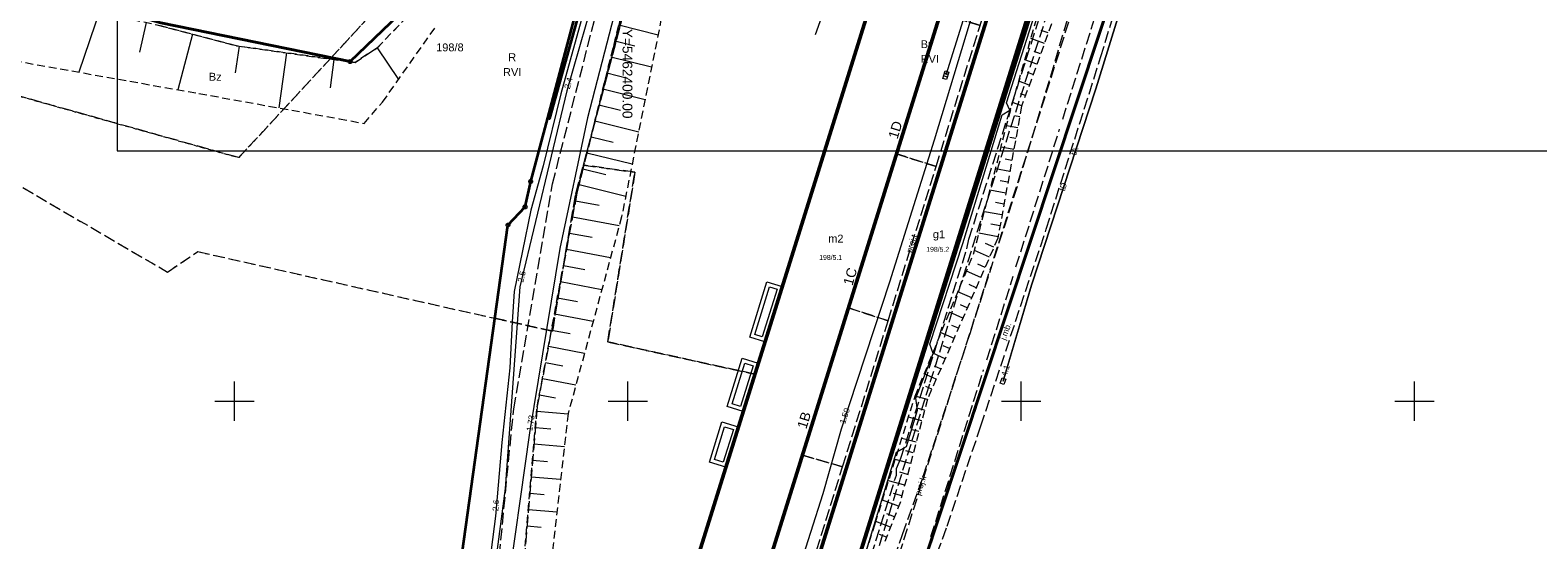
# Model space of a CAD drawing. Extents: x 5459987 to 5506369, y 5959610 to 5991660.
# Tile 8 of 51: x 5462324 to 5462516, y 5971982 to 5972047. Entities that reach past the tile are written whole.
import ezdxf
from ezdxf.enums import TextEntityAlignment as Align

# ---------------------------------------------------------------- set-up
doc = ezdxf.new("R2010")
doc.units = 0
for name, pattern in [('PRZER1-1', [1, 0.5, -0.5]), ('PRZER2-1', [1.5, 1, -0.5]), ('PRZER3-1', [2, 1.5, -0.5]), ('PRZER3-2', [2.5, 1.5, -1])]:
    doc.linetypes.add(name, pattern=pattern)
doc.layers.get('0').update_dxf_attribs({"linetype": 'CONTINUOUS'})
for name, color, linetype, lineweight in [('ARKUSZ', 7, 'CONTINUOUS', 18), ('GEPADR_O', 7, 'CONTINUOUS', 18), ('GEPPGD', 7, 'CONTINUOUS', 18), ('GESBTO', 7, 'CONTINUOUS', 18), ('GESBZO', 7, 'CONTINUOUS', 50), ('GESBZO_O', 7, 'CONTINUOUS', 50), ('GESDZI', 7, 'CONTINUOUS', 18), ('GESDZI_O', 7, 'CONTINUOUS', 18), ('GESJOB', 7, 'CONTINUOUS', 35), ('GESOZN', 7, 'CONTINUOUS', 18), ('GSLKOG', 7, 'CONTINUOUS', 35), ('GSSKOA', 7, 'CONTINUOUS', 18), ('GSSKOA_O', 7, 'CONTINUOUS', 18), ('GSSSPG', 7, 'CONTINUOUS', 18), ('GSSZSN', 7, 'CONTINUOUS', 18), ('GUPIKP', 7, 'CONTINUOUS', 18), ('GUPPRZ_O', 7, 'CONTINUOUS', 18), ('KRZYZE_2000', 230, 'CONTINUOUS', 18)]:
    doc.layers.add(name, color=color, linetype=linetype, lineweight=lineweight)
for name, color, linetype, lineweight, true_color in [('GESKKL', 7, 'CONTINUOUS', 18, 0x24bc24), ('GESKKL_O', 7, 'CONTINUOUS', 18, 0x24bc24), ('GESUZY', 7, 'CONTINUOUS', 18, 0x008000), ('GESUZY_O', 7, 'CONTINUOUS', 18, 0x008000), ('GULEPR', 1, 'CONTINUOUS', 18, 0xff0000), ('GULGPR', 7, 'CONTINUOUS', 18, 0xbfbf00), ('GULKPR', 7, 'CONTINUOUS', 18, 0x803300), ('GULKPR_O', 7, 'CONTINUOUS', 18, 0x803300), ('GULTPR', 7, 'CONTINUOUS', 18, 0xff9100), ('GULTPR_O', 7, 'CONTINUOUS', 18, 0xff9100), ('GULWPR', 5, 'CONTINUOUS', 18, 0x0000ff), ('GUPKKS', 7, 'CONTINUOUS', 18, 0x803300)]:
    doc.layers.add(name, color=color, linetype=linetype, lineweight=lineweight, true_color=true_color)
doc.styles.add('Arial', font='arial.ttf')

# ---------------------------------------------------------------- blocks, each defined once
blk = doc.blocks.new('GUPKKS1')
at = {"color": 0}
blk.add_lwpolyline([(0.5, -0.25), (-0.5, -0.25), (-0.5, 0.25), (0.5, 0.25)], close=True, dxfattribs=at)
for points in [[(-0.175, -0.25), (-0.175, 0.25)], [(0.175, -0.25), (0.175, 0.25)]]:
    blk.add_lwpolyline(points, dxfattribs=at)
blk = doc.blocks.new('GUPIKP1_3')
at = {"color": 0}
blk.add_lwpolyline([(0.375, -0.25), (-0.375, -0.25), (-0.375, 0.25), (0.375, 0.25)], close=True, dxfattribs=at)
blk = doc.blocks.new('GEPPGD1_1')
at = {"color": 0}
blk.add_lwpolyline([(0, 0.25), (0.077254, 0.237764), (0.146946, 0.202254), (0.202254, 0.146946), (0.237764, 0.077254), (0.25, 0), (0.237764, -0.077254), (0.202254, -0.146946), (0.146946, -0.202254), (0.077254, -0.237764), (0, -0.25), (-0.077254, -0.237764), (-0.146946, -0.202254), (-0.202254, -0.146946), (-0.237764, -0.077254), (-0.25, 0), (-0.237764, 0.077254), (-0.202254, 0.146946), (-0.146946, 0.202254), (-0.077254, 0.237764)], close=True, dxfattribs=at)
blk = doc.blocks.new('KOLO')
blk.add_hatch(color=0).paths.add_polyline_path([(-0.175, 0), (-0.169037, -0.045293), (-0.151554, -0.0875), (-0.123744, -0.123744), (-0.0875, -0.151554), (-0.045293, -0.169037), (0, -0.175), (0.045293, -0.169037), (0.0875, -0.151554), (0.123744, -0.123744), (0.151554, -0.0875), (0.169037, -0.045293), (0.175, 0), (0.169037, 0.045293), (0.151554, 0.0875), (0.123744, 0.123744), (0.0875, 0.151554), (0.045293, 0.169037), (0, 0.175), (-0.045293, 0.169037), (-0.0875, 0.151554), (-0.123744, 0.123744), (-0.151554, 0.0875), (-0.169037, 0.045293)])
blk = doc.blocks.new('GSLKOG1')
blk.add_hatch(color=0).paths.add_polyline_path([(-0.175, 0), (-0.169037, -0.045293), (-0.151554, -0.0875), (-0.123744, -0.123744), (-0.0875, -0.151554), (-0.045293, -0.169037), (0, -0.175), (0.045293, -0.169037), (0.0875, -0.151554), (0.123744, -0.123744), (0.151554, -0.0875), (0.169037, -0.045293), (0.175, 0), (0.169037, 0.045293), (0.151554, 0.0875), (0.123744, 0.123744), (0.0875, 0.151554), (0.045293, 0.169037), (0, 0.175), (-0.045293, 0.169037), (-0.0875, 0.151554), (-0.123744, 0.123744), (-0.151554, 0.0875), (-0.169037, 0.045293)])

msp = doc.modelspace()

# ---------------------------------------------------------------- linework, layer by layer
at = {"layer": 'ARKUSZ', "color": 252, "linetype": 'Continuous', "lineweight": 13, "flags": 128}
msp.add_lwpolyline([(5462335.08, 5972031.83), (5462632.06, 5972031.83), (5462632.06, 5972328.82), (5462335.08, 5972328.82), (5462335.08, 5972031.83)], dxfattribs=at)
at = {"layer": 'GESBTO', "color": 252, "linetype": 'Continuous', "lineweight": 18, "elevation": 10.18}
for points in [[(5462417.42, 5972007.56), (5462415.5, 5972008.16), (5462417.68, 5972015.16), (5462419.61, 5972014.56)], [(5462417.09, 5972008.19), (5462416.13, 5972008.49), (5462418.01, 5972014.53), (5462418.98, 5972014.23)], [(5462414.66, 5971998.7), (5462412.62, 5971999.33), (5462414.53, 5972005.46), (5462416.56, 5972004.83)], [(5462414.33, 5971999.33), (5462413.25, 5971999.66), (5462414.86, 5972004.83), (5462415.93, 5972004.5)], [(5462412.45, 5971991.62), (5462410.37, 5971992.26), (5462411.97, 5971997.4), (5462414.05, 5971996.75)], [(5462412.12, 5971992.24), (5462411, 5971992.59), (5462412.3, 5971996.77), (5462413.42, 5971996.42)]]:
    msp.add_lwpolyline(points, close=True, dxfattribs=at)
at = {"layer": 'GESBZO', "color": 252, "linetype": 'Continuous', "lineweight": 50, "elevation": 10.18}
for points in [[(5462410.99, 5971957.23), (5462449.05, 5972079.02), (5462440.58, 5972081.66), (5462402.53, 5971959.88)], [(5462424.23, 5971963.78), (5462459.22, 5972075.69), (5462454.57, 5972077.19), (5462419.58, 5971965.28)]]:
    msp.add_lwpolyline(points, close=True, dxfattribs=at)
at = {"layer": 'GESDZI', "color": 86, "linetype": 'Continuous', "lineweight": 35, "true_color": 0x1a7000, "elevation": 10.22}
for points in [[(5462868.07, 5971903.66), (5462716.09, 5971917.91), (5462701.65, 5971919.26), (5462699.25, 5971919.55), (5462696.65, 5971919.73), (5462678.14, 5971921.53), (5462658.22, 5971923.38), (5462639.31, 5971925.14), (5462580.4, 5971930.64), (5462580.99, 5971970.63), (5462581.26, 5971988.63), (5462581.38, 5971996.63), (5462581.71, 5972019.24), (5462579.02, 5972070.41), (5462569.44, 5972241.64), (5462569.03, 5972275.5), (5462523.12, 5972259.37), (5462472.7, 5972196.07), (5462464.9, 5972151.67), (5462468.85, 5972073.61), (5462424.66, 5971940.41), (5462396.95, 5971904.43), (5462373.23, 5971712.32)], [(5462457.45, 5972184.44), (5462453.87, 5972157.77), (5462457.87, 5972101.97), (5462458.58, 5972092.02), (5462459.45, 5972086.04), (5462459.72, 5972075.93), (5462424.23, 5971963.77), (5462421.07, 5971953.77), (5462377.38, 5971905.1), (5462396.95, 5971904.43), (5462424.66, 5971940.41), (5462468.85, 5972073.61), (5462464.9, 5972151.67), (5462472.7, 5972196.07)]]:
    msp.add_lwpolyline(points, dxfattribs=at)
for points in [[(5462384.29, 5972091.36), (5462215.94, 5972145.66), (5462213.96, 5972082.17), (5462308.18, 5972057.25), (5462340.61, 5972048.06), (5462364.69, 5972043.16), (5462381.18, 5972059), (5462385.8, 5972064.87), (5462396.55, 5972094.77)], [(5462376.59, 5971963.95), (5462384.76, 5972022.39), (5462386.94, 5972024.7), (5462387.65, 5972027.92), (5462406.22, 5972097.48), (5462396.55, 5972094.77), (5462385.8, 5972064.87), (5462381.18, 5972059), (5462364.69, 5972043.16), (5462340.61, 5972048.06), (5462308.18, 5972057.25), (5462213.96, 5972082.17), (5462213.12, 5972055.3), (5462223.9, 5971961.75), (5462260.21, 5971948.8), (5462357.51, 5971912.55), (5462364.45, 5971930.25), (5462372.73, 5971927.18)], [(5462408.64, 5971941.45), (5462391.49, 5971924.46), (5462372.95, 5971927.1), (5462372.73, 5971927.18), (5462376.59, 5971963.95), (5462384.76, 5972022.39), (5462386.94, 5972024.7), (5462387.65, 5972027.92), (5462406.22, 5972097.48), (5462459.45, 5972086.04), (5462459.72, 5972075.93), (5462424.23, 5971963.77), (5462419.1, 5971954.48)]]:
    msp.add_lwpolyline(points, close=True, dxfattribs=at)
at = {"layer": 'GESJOB', "color": 252, "linetype": 'PRZER3-2', "lineweight": 35, "elevation": 10.22}
msp.add_lwpolyline([(5462472.7, 5972196.07), (5462464.9, 5972151.67), (5462468.85, 5972073.61), (5462424.66, 5971940.41), (5462396.95, 5971904.43), (5462377.38, 5971905.1), (5462365.9, 5971909.32), (5462357.69, 5971912.33), (5462357.51, 5971912.55), (5462260.21, 5971948.8)], dxfattribs=at)
msp.add_lwpolyline([(5462472.7, 5972196.07), (5462464.9, 5972151.67), (5462468.85, 5972073.61), (5462424.66, 5971940.41), (5462396.95, 5971904.43), (5462377.38, 5971905.1), (5462365.9, 5971909.32), (5462357.69, 5971912.33), (5462357.51, 5971912.55), (5462260.21, 5971948.8)], dxfattribs=at)
at = {"layer": 'GESKKL', "color": 252, "linetype": 'PRZER3-1', "lineweight": 18, "elevation": 10.06}
msp.add_lwpolyline([(5462317.3, 5972098.89), (5462358.43, 5972084.87), (5462378.37, 5972078.41), (5462368.5, 5972050.38), (5462362.28, 5972043.65), (5462350.53, 5972030.95), (5462285.07, 5972049.3), (5462341.47, 5972016.42), (5462345.34, 5972019.01), (5462383.1, 5972010.54), (5462384.76, 5972022.39), (5462386.94, 5972024.7), (5462387.65, 5972027.92), (5462406.22, 5972097.48), (5462396.55, 5972094.77), (5462384.29, 5972091.36), (5462215.94, 5972145.66)], dxfattribs=at)
for points in [[(5462383.1, 5972010.54), (5462390.41, 5972008.91), (5462393.4, 5972026.37), (5462394.36, 5972030.01), (5462406.1, 5972074.48), (5462411.29, 5972096.39), (5462406.22, 5972097.48), (5462387.65, 5972027.92), (5462386.94, 5972024.7), (5462384.76, 5972022.39)], [(5462416.13, 5972003.44), (5462440.58, 5972081.66), (5462449.05, 5972079.02), (5462454.57, 5972077.19), (5462459.22, 5972075.69), (5462459.61, 5972075.57), (5462459.72, 5972075.93), (5462459.45, 5972086.04), (5462411.29, 5972096.39), (5462406.1, 5972074.48), (5462394.36, 5972030.01), (5462400.9, 5972029.09), (5462397.45, 5972007.54)], [(5462421.07, 5971953.77), (5462459.61, 5972075.57), (5462459.22, 5972075.69), (5462454.57, 5972077.19), (5462449.05, 5972079.02), (5462440.58, 5972081.66), (5462416.13, 5972003.44), (5462397.45, 5972007.54), (5462400.9, 5972029.09), (5462394.36, 5972030.01), (5462393.4, 5972026.37), (5462390.41, 5972008.91), (5462383.1, 5972010.54), (5462376.59, 5971963.95), (5462372.73, 5971927.18), (5462364.45, 5971930.25), (5462357.51, 5971912.55), (5462357.69, 5971912.33), (5462365.9, 5971909.32), (5462377.38, 5971905.1)]]:
    msp.add_lwpolyline(points, close=True, dxfattribs=at)
at = {"layer": 'GESOZN', "color": 252, "linetype": 'Continuous', "lineweight": 18, "elevation": 10.1}
msp.add_lwpolyline([(5462359.45, 5971403.28), (5462357.42, 5971443.6), (5462353.51, 5971465.73), (5462356.74, 5971481.76), (5462360.22, 5971562.85), (5462362.46, 5971623.44), (5462362.24, 5971633.81), (5462361.78, 5971666.54), (5462364.19, 5971706.59), (5462365.27, 5971717.59), (5462366.22, 5971726.74), (5462368.44, 5971742.8), (5462377.1, 5971802.16), (5462377.21, 5971868.04), (5462377.38, 5971905.1), (5462421.07, 5971953.77), (5462459.72, 5972075.93), (5462459.45, 5972086.04), (5462458.58, 5972092.02), (5462453.87, 5972157.77), (5462457.45, 5972184.44), (5462464.73, 5972209.82), (5462479.23, 5972234.17)], dxfattribs=at)
at = {"layer": 'GESUZY', "color": 252, "linetype": 'PRZER1-1', "lineweight": 18, "elevation": 10.08}
for points in [[(5462472.7, 5972196.07), (5462464.9, 5972151.67), (5462468.85, 5972073.61), (5462424.66, 5971940.41), (5462396.95, 5971904.43), (5462373.23, 5971712.32)], [(5462457.45, 5972184.44), (5462453.87, 5972157.77), (5462457.87, 5972101.97), (5462458.58, 5972092.02), (5462459.45, 5972086.04), (5462459.72, 5972075.93), (5462459.61, 5972075.57), (5462421.07, 5971953.77), (5462377.38, 5971905.1), (5462396.95, 5971904.43), (5462424.66, 5971940.41), (5462468.85, 5972073.61), (5462464.9, 5972151.67), (5462472.7, 5972196.07)], [(5462317.3, 5972098.89), (5462358.43, 5972084.87), (5462378.37, 5972078.41), (5462368.5, 5972050.38), (5462362.28, 5972043.65), (5462350.53, 5972030.95), (5462285.07, 5972049.3), (5462341.47, 5972016.42), (5462345.34, 5972019.01), (5462383.1, 5972010.54), (5462384.76, 5972022.39), (5462386.94, 5972024.7), (5462387.65, 5972027.92), (5462406.22, 5972097.48), (5462396.55, 5972094.77), (5462384.29, 5972091.36), (5462215.94, 5972145.66)]]:
    msp.add_lwpolyline(points, dxfattribs=at)
for points in [[(5462358.43, 5972084.87), (5462317.3, 5972098.89), (5462287.32, 5972108.34), (5462271.86, 5972114.32), (5462248.94, 5972122.56), (5462239.45, 5972123.56), (5462228.12, 5972124.71), (5462225.9, 5972116.09), (5462233.88, 5972108.72), (5462232.52, 5972086.16), (5462238.21, 5972075.76), (5462243.02, 5972061.7), (5462285.07, 5972049.3), (5462350.53, 5972030.95), (5462362.28, 5972043.65), (5462368.5, 5972050.38), (5462378.37, 5972078.41)], [(5462383.1, 5972010.54), (5462390.41, 5972008.91), (5462393.4, 5972026.37), (5462394.36, 5972030.01), (5462406.1, 5972074.48), (5462411.29, 5972096.39), (5462406.22, 5972097.48), (5462387.65, 5972027.92), (5462386.94, 5972024.7), (5462384.76, 5972022.39)], [(5462416.13, 5972003.44), (5462440.58, 5972081.66), (5462449.05, 5972079.02), (5462454.57, 5972077.19), (5462459.22, 5972075.69), (5462459.61, 5972075.57), (5462459.72, 5972075.93), (5462459.45, 5972086.04), (5462411.29, 5972096.39), (5462406.1, 5972074.48), (5462394.36, 5972030.01), (5462400.9, 5972029.09), (5462397.45, 5972007.54)], [(5462421.07, 5971953.77), (5462459.61, 5972075.57), (5462459.22, 5972075.69), (5462454.57, 5972077.19), (5462449.05, 5972079.02), (5462440.58, 5972081.66), (5462416.13, 5972003.44), (5462397.45, 5972007.54), (5462400.9, 5972029.09), (5462394.36, 5972030.01), (5462393.4, 5972026.37), (5462390.41, 5972008.91), (5462383.1, 5972010.54), (5462376.59, 5971963.95), (5462372.73, 5971927.18), (5462364.45, 5971930.25), (5462357.51, 5971912.55), (5462357.69, 5971912.33), (5462365.9, 5971909.32), (5462377.38, 5971905.1)]]:
    msp.add_lwpolyline(points, close=True, dxfattribs=at)
at = {"layer": 'GSLKOG', "color": 252, "linetype": 'Continuous', "lineweight": 35, "elevation": 10.18}
msp.add_lwpolyline([(5462405.92, 5972094.94), (5462401.72, 5972078.16), (5462394.45, 5972051.76), (5462390.04, 5972035.92)], dxfattribs=at)
at = {"layer": 'GSSKOA', "color": 252, "linetype": 'PRZER3-1', "lineweight": 18, "elevation": 10.18}
for points in [[(5462430.48, 5971970.66), (5462434.94, 5971983.08), (5462437.56, 5971990.44), (5462443.55, 5972008.73), (5462449.09, 5972025.91), (5462453.77, 5972041.3), (5462458.09, 5972055.99), (5462460.22, 5972063.59), (5462461.98, 5972072.12), (5462462.46, 5972077.58), (5462463, 5972083.51), (5462462.97, 5972084.6), (5462462.7, 5972094.66), (5462462.27, 5972102.1), (5462461.15, 5972117.73), (5462459.42, 5972135.73), (5462458.48, 5972151.69), (5462458.26, 5972160.84), (5462458.91, 5972169.69), (5462460.4, 5972180.4)], [(5462465.41, 5972176.84), (5462464.54, 5972170.6), (5462463.92, 5972163.79), (5462463.79, 5972158.91), (5462463.76, 5972152.82), (5462464.05, 5972146.91), (5462464.76, 5972135.83), (5462466.65, 5972113.39), (5462467.08, 5972108.4), (5462468.26, 5972094.99), (5462468.57, 5972090.03), (5462468.6, 5972085.06), (5462468.58, 5972081.95), (5462468.47, 5972080.95), (5462467.67, 5972073.38), (5462466.19, 5972065.85), (5462466.02, 5972065.12), (5462430.22, 5971957.16)], [(5462383.67, 5971980.34), (5462385.49, 5971999.05), (5462390.42, 5972027.61), (5462396.2, 5972050.16), (5462402.92, 5972071.38), (5462406.06, 5972083.98), (5462407.16, 5972091.26), (5462406.68, 5972095.6)], [(5462435.7, 5972083.16), (5462419.92, 5972085.56), (5462414.23, 5972084.94), (5462410.22, 5972083.03), (5462407.68, 5972079.45), (5462406.28, 5972070.81), (5462399.23, 5972049.28), (5462393.52, 5972026.42), (5462388.47, 5971999.27), (5462386.83, 5971980.08)]]:
    msp.add_lwpolyline(points, dxfattribs=at)
msp.add_lwpolyline([(5462430.22, 5971957.16), (5462431.53, 5971959.66), (5462434.09, 5971966.14), (5462437.24, 5971974.98), (5462440.59, 5971984.12), (5462444.89, 5971996.86), (5462453.19, 5972021.86), (5462460.11, 5972043.67), (5462462.05, 5972050.13), (5462464.43, 5972058.33), (5462466.02, 5972065.12)], close=True, dxfattribs=at)
at = {"layer": 'GSSSPG', "color": 252, "linetype": 'PRZER2-1', "lineweight": 18, "elevation": 10.1}
msp.add_lwpolyline([(5462228.12, 5972124.71), (5462225.9, 5972116.09), (5462233.68, 5972108.54), (5462233.67, 5972107.61), (5462233.66, 5972106.91), (5462232.52, 5972086.16), (5462238.21, 5972075.76), (5462270.78, 5972067.98), (5462308.61, 5972058.1), (5462337, 5972048.52), (5462340.13, 5972047.83), (5462350.24, 5972045.15), (5462365.32, 5972043.04), (5462368.15, 5972044.92), (5462381.27, 5972058.58)], dxfattribs=at)
at = {"layer": 'GSSZSN', "color": 252, "linetype": 'PRZER2-1', "lineweight": 18, "elevation": 10.06}
msp.add_lwpolyline([(5462382.2, 5971949.31), (5462383.17, 5971954.76), (5462386.83, 5971980.08), (5462388.47, 5971999.27), (5462393.52, 5972026.42), (5462399.23, 5972049.28), (5462406.28, 5972070.81), (5462407.68, 5972079.45), (5462410.22, 5972083.03), (5462411.6, 5972073.3), (5462404.26, 5972048.67), (5462399.21, 5972023.42), (5462392.41, 5971998.44), (5462390.28, 5971979.68), (5462385.9, 5971956.46)], close=True, dxfattribs=at)
for points in [[(5462426.43, 5971969.25), (5462431.46, 5971984.47), (5462436.52, 5972000.65), (5462443.94, 5972018.69), (5462448.83, 5972037.61), (5462456.07, 5972062.98), (5462459.24, 5972073.1), (5462460.92, 5972072.2), (5462460.5, 5972066.29), (5462450.07, 5972037.5), (5462447.04, 5972020.71), (5462438.09, 5972000.27), (5462434.65, 5971987.24), (5462432.69, 5971982.2)], [(5462381.27, 5972058.58), (5462368.16, 5972044.92), (5462365.32, 5972043.04), (5462350.24, 5972045.15), (5462340.13, 5972047.83)], [(5462302.74, 5972046.7), (5462345.48, 5972039.1), (5462363.31, 5972035.9), (5462366.47, 5972035.28), (5462368.81, 5972038.01), (5462375.55, 5972047.55)]]:
    msp.add_lwpolyline(points, dxfattribs=at)
at = {"layer": 'GSSZSN', "color": 252, "linetype": 'Continuous', "lineweight": 18, "elevation": 10.06}
for points in [[(5462332.94, 5972049.89), (5462330.21, 5972041.82)], [(5462338.76, 5972048.13), (5462337.93, 5972044.36)], [(5462398.86, 5972047.82), (5462403.84, 5972046.57)], [(5462453.44, 5972046.79), (5462452.54, 5972047.12)], [(5462344.67, 5972046.63), (5462342.8, 5972039.58)], [(5462350.57, 5972045.1), (5462350.1, 5972041.73)], [(5462398.36, 5972045.79), (5462400.89, 5972045.15)], [(5462452.96, 5972045.47), (5462451.25, 5972046.09)], [(5462356.61, 5972044.26), (5462355.63, 5972037.28)], [(5462362.64, 5972043.42), (5462362.14, 5972039.81)], [(5462368.15, 5972044.92), (5462370.83, 5972040.86)], [(5462397.85, 5972043.76), (5462403.02, 5972042.47)], [(5462452, 5972042.82), (5462450.47, 5972043.37)], [(5462452.48, 5972044.14), (5462451.67, 5972044.44)], [(5462397.34, 5972041.73), (5462399.98, 5972041.07)], [(5462451.52, 5972041.5), (5462450.8, 5972041.75)], [(5462396.84, 5972039.7), (5462402.2, 5972038.36)], [(5462451.04, 5972040.17), (5462449.7, 5972040.66)], [(5462396.33, 5972037.67), (5462399.06, 5972036.99)], [(5462450.08, 5972037.52), (5462448.92, 5972037.94)], [(5462450.56, 5972038.85), (5462449.94, 5972039.07)], [(5462395.82, 5972035.64), (5462401.38, 5972034.25)], [(5462449.82, 5972036.14), (5462449.17, 5972036.26)], [(5462395.32, 5972033.61), (5462398.14, 5972032.91)], [(5462449.57, 5972034.75), (5462448.16, 5972035.01)], [(5462449.32, 5972033.37), (5462448.56, 5972033.5)], [(5462394.81, 5972031.58), (5462400.56, 5972030.15)], [(5462449.07, 5972031.98), (5462447.45, 5972032.27)], [(5462448.82, 5972030.6), (5462447.96, 5972030.75)], [(5462394.3, 5972029.55), (5462397.22, 5972028.82)], [(5462448.57, 5972029.21), (5462446.74, 5972029.54)], [(5462448.32, 5972027.82), (5462447.36, 5972028)], [(5462393.8, 5972027.53), (5462399.73, 5972026.04)], [(5462448.07, 5972026.44), (5462446.04, 5972026.81)], [(5462393.35, 5972025.48), (5462396.37, 5972024.92)], [(5462447.57, 5972023.67), (5462445.33, 5972024.07)], [(5462447.82, 5972025.05), (5462446.75, 5972025.24)], [(5462392.96, 5972023.43), (5462398.91, 5972022.32)], [(5462447.32, 5972022.28), (5462446.15, 5972022.49)], [(5462392.58, 5972021.37), (5462395.47, 5972020.83)], [(5462447.07, 5972020.89), (5462444.62, 5972021.34)], [(5462446.55, 5972019.59), (5462445.48, 5972020.06)], [(5462392.2, 5972019.32), (5462397.81, 5972018.27)], [(5462445.99, 5972018.3), (5462444.06, 5972019.15)], [(5462391.82, 5972017.26), (5462394.54, 5972016.75)], [(5462444.86, 5972015.72), (5462443.04, 5972016.51)], [(5462445.42, 5972017.01), (5462444.5, 5972017.41)], [(5462391.43, 5972015.2), (5462396.71, 5972014.22)], [(5462444.29, 5972014.43), (5462443.4, 5972014.82)], [(5462391.05, 5972013.15), (5462393.6, 5972012.67)], [(5462443.73, 5972013.14), (5462441.97, 5972013.91)], [(5462390.67, 5972011.09), (5462395.6, 5972010.17)], [(5462442.6, 5972010.56), (5462440.9, 5972011.3)], [(5462443.16, 5972011.85), (5462442.3, 5972012.23)], [(5462390.29, 5972009.04), (5462392.67, 5972008.59)], [(5462441.47, 5972007.98), (5462439.83, 5972008.7)], [(5462442.03, 5972009.27), (5462441.2, 5972009.64)], [(5462389.9, 5972006.98), (5462394.5, 5972006.12)], [(5462440.9, 5972006.69), (5462440.1, 5972007.04)], [(5462389.52, 5972004.92), (5462391.74, 5972004.51)], [(5462440.34, 5972005.4), (5462438.76, 5972006.09)], [(5462389.14, 5972002.87), (5462393.4, 5972002.07)], [(5462439.21, 5972002.82), (5462437.69, 5972003.49)], [(5462439.77, 5972004.11), (5462439, 5972004.45)], [(5462438.64, 5972001.53), (5462437.9, 5972001.86)], [(5462388.76, 5972000.81), (5462390.8, 5972000.43)], [(5462438.08, 5972000.24), (5462436.52, 5972000.65)], [(5462437.72, 5971998.88), (5462436.91, 5971999.09)], [(5462388.43, 5971998.75), (5462392.41, 5971998.41)], [(5462437.36, 5971997.52), (5462435.68, 5971997.96)], [(5462388.25, 5971996.66), (5462390.21, 5971996.5)], [(5462436.64, 5971994.79), (5462434.84, 5971995.27)], [(5462437, 5971996.15), (5462436.13, 5971996.38)], [(5462388.07, 5971994.58), (5462391.93, 5971994.25)], [(5462436.28, 5971993.43), (5462435.35, 5971993.68)], [(5462387.89, 5971992.5), (5462389.79, 5971992.33)], [(5462435.93, 5971992.07), (5462434, 5971992.58)], [(5462387.71, 5971990.41), (5462391.46, 5971990.09)], [(5462435.21, 5971989.35), (5462433.15, 5971989.89)], [(5462435.57, 5971990.71), (5462434.57, 5971990.97)], [(5462387.54, 5971988.33), (5462389.38, 5971988.17)], [(5462434.85, 5971987.98), (5462433.79, 5971988.26)], [(5462387.36, 5971986.25), (5462390.99, 5971985.94)], [(5462434.42, 5971986.65), (5462432.39, 5971987.44)], [(5462433.91, 5971985.33), (5462432.94, 5971985.71)], [(5462387.18, 5971984.16), (5462388.97, 5971984.01)], [(5462433.4, 5971984.02), (5462431.54, 5971984.74)], [(5462432.89, 5971982.71), (5462432, 5971983.05)]]:
    msp.add_lwpolyline(points, dxfattribs=at)
at = {"layer": 'GULEPR', "color": 1, "linetype": 'PRZER3-1', "lineweight": 18, "true_color": 0xff0000, "elevation": 10.14}
msp.add_lwpolyline([(5462429.15, 5971974.64), (5462434.14, 5971990.62), (5462434.14, 5971991.47), (5462434.73, 5971992.76), (5462443.1, 5972019.36), (5462443.37, 5972020.6), (5462452.3, 5972048.64), (5462457.63, 5972065.23), (5462459.56, 5972071.33), (5462460.37, 5972075.53), (5462460.37, 5972079.21), (5462460.45, 5972082.88), (5462458.65, 5972086.46), (5462457.05, 5972107.97), (5462455.29, 5972137.91), (5462453.94, 5972156.35), (5462454.37, 5972167.63), (5462455.53, 5972178.58)], dxfattribs=at)
msp.add_lwpolyline([(5462429.15, 5971974.64), (5462434.14, 5971990.62), (5462434.14, 5971991.47), (5462434.73, 5971992.76), (5462443.1, 5972019.36), (5462443.37, 5972020.6), (5462452.3, 5972048.64), (5462457.63, 5972065.23), (5462459.56, 5972071.33), (5462460.37, 5972075.53), (5462460.37, 5972079.21), (5462460.45, 5972082.88), (5462458.65, 5972086.46), (5462457.05, 5972107.97), (5462455.29, 5972137.91), (5462453.94, 5972156.35), (5462454.37, 5972167.63), (5462455.53, 5972178.58)], dxfattribs=at)
at = {"layer": 'GULEPR', "color": 1, "linetype": 'Continuous', "lineweight": 18, "true_color": 0xff0000, "elevation": 10.14}
for points in [[(5462429.11, 5971977.06), (5462434.14, 5971993.53), (5462435.45, 5971994.24), (5462436.85, 5971998.87), (5462436.62, 5972000.38), (5462438.81, 5972006.06), (5462438.38, 5972007.27), (5462442.61, 5972020.05), (5462447.58, 5972036.4), (5462448.58, 5972036.98), (5462448.14, 5972037.93), (5462452.68, 5972052.13), (5462457.81, 5972067.47), (5462459.94, 5972075.57), (5462459.73, 5972085.36), (5462459.61, 5972092.6), (5462457.02, 5972095.03), (5462456.53, 5972099.12)], [(5462429.11, 5971977.06), (5462434.14, 5971993.53), (5462435.45, 5971994.24), (5462436.85, 5971998.87), (5462436.62, 5972000.38), (5462438.81, 5972006.06), (5462438.38, 5972007.27), (5462442.61, 5972020.05), (5462447.58, 5972036.4), (5462448.58, 5972036.98), (5462448.14, 5972037.93), (5462452.68, 5972052.13), (5462457.81, 5972067.47), (5462459.94, 5972075.57), (5462459.73, 5972085.36), (5462459.61, 5972092.6), (5462457.02, 5972095.03), (5462456.53, 5972099.12)], [(5462413.92, 5972094.65), (5462411.31, 5972095.3), (5462407.13, 5972095.87), (5462406.48, 5972094.18), (5462404.95, 5972088.59), (5462401.74, 5972076), (5462397.87, 5972061.7), (5462395.27, 5972052.71), (5462391.47, 5972039.04), (5462389.22, 5972029.91), (5462387.67, 5972024.28), (5462385.55, 5972013.95), (5462385.28, 5972010.09), (5462384.99, 5972004.26), (5462383.99, 5971994.74), (5462383.18, 5971985.42), (5462381.47, 5971972.22), (5462380.68, 5971964.26), (5462384.58, 5971963.43), (5462392.02, 5971961.8), (5462398.19, 5971959.67), (5462406.34, 5971957.26), (5462406.7, 5971958.13)], [(5462413.92, 5972094.65), (5462411.31, 5972095.3), (5462407.13, 5972095.87), (5462406.48, 5972094.18), (5462404.95, 5972088.59), (5462401.74, 5972076), (5462397.87, 5972061.7), (5462395.27, 5972052.71), (5462391.47, 5972039.04), (5462389.22, 5972029.91), (5462387.67, 5972024.28), (5462385.55, 5972013.95), (5462385.28, 5972010.09), (5462384.99, 5972004.26), (5462383.99, 5971994.74), (5462383.18, 5971985.42), (5462381.47, 5971972.22), (5462380.68, 5971964.26), (5462384.58, 5971963.43), (5462392.02, 5971961.8), (5462398.19, 5971959.67), (5462406.34, 5971957.26), (5462406.7, 5971958.13)]]:
    msp.add_lwpolyline(points, dxfattribs=at)
at = {"layer": 'GULGPR', "color": 52, "linetype": 'Continuous', "lineweight": 18, "true_color": 0xbfbf00, "elevation": 10.14}
msp.add_lwpolyline([(5462444.48, 5972051.54), (5462438.94, 5972033.18), (5462433.25, 5972015.13), (5462427.11, 5971996.44), (5462424.8, 5971988.25), (5462421.67, 5971978.41)], dxfattribs=at)
at = {"layer": 'GULKPR', "linetype": 'PRZER3-1', "lineweight": 18, "elevation": 10.14}
for points in [[(5462446.55, 5972018.2), (5462463.36, 5972071.18)], [(5462455.29, 5972035.84), (5462459.35, 5972048.64)], [(5462449.35, 5972017.06), (5462454.89, 5972034.56)], [(5462428.39, 5971961.45), (5462446.19, 5972017.06)], [(5462445.65, 5972005.27), (5462449.01, 5972015.91)], [(5462438.54, 5971982.8), (5462445.24, 5972003.99)]]:
    msp.add_lwpolyline(points, dxfattribs=at)
at = {"layer": 'GULKPR', "linetype": 'Continuous', "lineweight": 18, "elevation": 10.14}
for points in [[(5462430.23, 5972064.49), (5462423.84, 5972046.54)], [(5462446.37, 5972060.42), (5462440.44, 5972041.43)]]:
    msp.add_lwpolyline(points, dxfattribs=at)
at = {"layer": 'GULTPR', "color": 30, "linetype": 'Continuous', "lineweight": 18, "true_color": 0xff9100, "elevation": 10.14}
for points in [[(5462462.2, 5972234.51), (5462450.43, 5972234.16), (5462449.09, 5972232.78), (5462447.92, 5972231.2), (5462438.02, 5972208.88), (5462435.18, 5972201.76), (5462428.5, 5972183.96), (5462419.53, 5972163.61), (5462414.19, 5972142.48), (5462412.71, 5972124.99), (5462411.09, 5972116.67), (5462407.3, 5972094.83), (5462402.79, 5972077.02), (5462401.1, 5972070.23), (5462392.26, 5972039.44), (5462386.28, 5972014.53), (5462384.4, 5971988.92), (5462380.34, 5971958.02), (5462377.76, 5971942.12), (5462376.7, 5971929.46), (5462373.29, 5971911.54), (5462373.19, 5971906.64)], [(5462462.2, 5972234.51), (5462450.43, 5972234.16), (5462449.09, 5972232.78), (5462447.92, 5972231.2), (5462438.02, 5972208.88), (5462435.18, 5972201.76), (5462428.5, 5972183.96), (5462419.53, 5972163.61), (5462414.19, 5972142.48), (5462412.71, 5972124.99), (5462411.09, 5972116.67), (5462407.3, 5972094.83), (5462402.79, 5972077.02), (5462401.1, 5972070.23), (5462392.26, 5972039.44), (5462386.28, 5972014.53), (5462384.4, 5971988.92), (5462380.34, 5971958.02), (5462377.76, 5971942.12), (5462376.7, 5971929.46), (5462373.29, 5971911.54), (5462373.19, 5971906.64)], [(5462470.08, 5972075.57), (5462468.15, 5972071.52), (5462464.88, 5972057.12), (5462459.51, 5972039.7), (5462451.34, 5972014.74), (5462447.84, 5972003.03), (5462447.7, 5972002.55)], [(5462470.08, 5972075.57), (5462468.15, 5972071.52), (5462464.88, 5972057.12), (5462459.51, 5972039.7), (5462451.34, 5972014.74), (5462447.84, 5972003.03), (5462447.7, 5972002.55)], [(5462447.7, 5972002.55), (5462451.34, 5972014.74), (5462459.51, 5972039.7), (5462464.88, 5972057.12), (5462467.24, 5972068.75)], [(5462447.7, 5972002.55), (5462451.34, 5972014.74), (5462459.51, 5972039.7), (5462464.88, 5972057.12), (5462467.24, 5972068.75)]]:
    msp.add_lwpolyline(points, dxfattribs=at)
at = {"layer": 'GULTPR', "color": 30, "linetype": 'PRZER3-1', "lineweight": 18, "true_color": 0xff9100, "elevation": 10.14}
msp.add_lwpolyline([(5462415.82, 5971954.78), (5462421.63, 5971973.4), (5462416.6, 5971975.18), (5462421.63, 5971973.4), (5462427.31, 5971991.67), (5462422.21, 5971993.13), (5462427.31, 5971991.67), (5462433.09, 5972010.23), (5462428.06, 5972011.86), (5462433.09, 5972010.23), (5462439.19, 5972029.81), (5462434.18, 5972031.44), (5462439.19, 5972029.81), (5462444.78, 5972047.75), (5462439.76, 5972049.28), (5462444.78, 5972047.75), (5462450.7, 5972066.77), (5462445.69, 5972068.26)], dxfattribs=at)
msp.add_lwpolyline([(5462415.82, 5971954.78), (5462421.63, 5971973.4), (5462416.6, 5971975.18), (5462421.63, 5971973.4), (5462427.31, 5971991.67), (5462422.21, 5971993.13), (5462427.31, 5971991.67), (5462433.09, 5972010.23), (5462428.06, 5972011.86), (5462433.09, 5972010.23), (5462439.19, 5972029.81), (5462434.18, 5972031.44), (5462439.19, 5972029.81), (5462444.78, 5972047.75), (5462439.76, 5972049.28), (5462444.78, 5972047.75), (5462450.7, 5972066.77), (5462445.69, 5972068.26)], dxfattribs=at)
at = {"layer": 'GULWPR', "color": 5, "linetype": 'Continuous', "lineweight": 18, "true_color": 0x0000ff, "elevation": 10.14}
msp.add_lwpolyline([(5462438.29, 5972194.17), (5462425.14, 5972161.82), (5462420.54, 5972151.19), (5462417.04, 5972133.58), (5462412.95, 5972111.86), (5462411.49, 5972103.1), (5462410.78, 5972100.19), (5462408.03, 5972084.21), (5462404.39, 5972071.3), (5462398.85, 5972051.44), (5462394.88, 5972036.02), (5462391.35, 5972019.42), (5462387.51, 5971996), (5462384.51, 5971974.71), (5462382.51, 5971965.6)], dxfattribs=at)
at = {"layer": 'GULWPR', "color": 5, "linetype": 'PRZER3-1', "lineweight": 18, "true_color": 0x0000ff, "elevation": 10.14}
msp.add_lwpolyline([(5462456.75, 5972177.4), (5462455.25, 5972162.81), (5462455.08, 5972153.32), (5462458.54, 5972102.2), (5462459.8, 5972096.73), (5462460.91, 5972084.63), (5462461.12, 5972076.24), (5462460.27, 5972071.15), (5462456.47, 5972059.05), (5462444.83, 5972022.89), (5462438.35, 5972002.16), (5462431.59, 5971980.5), (5462427.41, 5971968.11), (5462425.02, 5971962.56), (5462420.77, 5971954.05), (5462411.02, 5971941.35), (5462399.32, 5971930.13), (5462387.2, 5971917.49), (5462383.87, 5971911.39), (5462381.59, 5971901.93), (5462381.74, 5971878.48)], dxfattribs=at)
at = {"layer": 'KRZYZE_2000', "color": 252, "lineweight": 18, "flags": 128}
for points in [[(5462350, 5971997.5), (5462350, 5972002.5)], [(5462400, 5971997.5), (5462400, 5972002.5)], [(5462450, 5971997.5), (5462450, 5972002.5)], [(5462500, 5971997.5), (5462500, 5972002.5)], [(5462347.5, 5972000), (5462352.5, 5972000)], [(5462397.5, 5972000), (5462402.5, 5972000)], [(5462447.5, 5972000), (5462452.5, 5972000)], [(5462497.5, 5972000), (5462502.5, 5972000)]]:
    msp.add_lwpolyline(points, dxfattribs=at)

# ---------------------------------------------------------------- block references
at = {"layer": 'GEPPGD', "color": 86, "linetype": 'Continuous', "lineweight": 18, "true_color": 0x1a7000}
for p in [(5462364.69, 5972043.16, 10.24), (5462387.65, 5972027.92, 10.24), (5462386.94, 5972024.7, 10.24), (5462384.76, 5972022.39, 10.24)]:
    msp.add_blockref('GEPPGD1_1', p, dxfattribs=at)
at = {"layer": 'GSLKOG', "color": 252, "linetype": 'Continuous', "lineweight": 35, "rotation": 254.4392295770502}
for name, p in [('KOLO', (5462391.24, 5972040.23, 10.18)), ('KOLO', (5462391.24, 5972040.23, 10.18)), ('GSLKOG1', (5462390.04, 5972035.92, 10.18))]:
    msp.add_blockref(name, p, dxfattribs=at)
at = {"layer": 'GUPIKP', "color": 252, "linetype": 'Continuous', "lineweight": 18, "rotation": 70.73739053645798}
msp.add_blockref('GUPIKP1_3', (5462447.7, 5972002.55, 10.16), dxfattribs=at)
at = {"layer": 'GUPKKS', "color": 252, "linetype": 'Continuous', "lineweight": 18, "rotation": 72.56621466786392}
msp.add_blockref('GUPKKS1', (5462440.44, 5972041.43, 10.16), dxfattribs=at)

# ---------------------------------------------------------------- texts
at = {"layer": 'GEPADR_O', "color": 252, "linetype": 'Continuous', "lineweight": 0, "style": 'Arial'}
for s, rotation, p in [('1D', 73.0896, (5462434.28, 5972033.23, 10.8)), ('1C', 74.0155, (5462428.56, 5972014.61, 10.8)), ('1B', 73.0246, (5462422.69, 5971996.39, 10.8))]:
    msp.add_text(s, height=1.25, rotation=rotation, dxfattribs=at).set_placement(p)
at = {"layer": 'GESBZO_O', "color": 252, "linetype": 'Continuous', "lineweight": 0, "style": 'Arial'}
for s, p in [('m2', (5462425.48, 5972020.17, 10.8)), ('g1', (5462438.78, 5972020.72, 10.8))]:
    msp.add_text(s, height=1, dxfattribs=at).set_placement(p)
for s, p in [('198/5.1', (5462425.79, 5972017.96, 10.8)), ('198/5.2', (5462439.4, 5972018.99, 10.8))]:
    msp.add_text(s, height=0.625, dxfattribs=at).set_placement(p, align=Align.CENTER)
at = {"layer": 'GESDZI_O', "color": 86, "linetype": 'Continuous', "lineweight": 0, "true_color": 0x1a7000, "style": 'Arial'}
msp.add_text('198/8', height=1, dxfattribs=at).set_placement((5462377.38, 5972044.46, 10.8), align=Align.CENTER)
at = {"layer": 'GESKKL_O', "color": 252, "linetype": 'Continuous', "lineweight": 0, "style": 'Arial'}
msp.add_text('RVI', height=1, dxfattribs=at).set_placement((5462437.23, 5972043, 10.8))
msp.add_text('RVI', height=1, dxfattribs=at).set_placement((5462385.3, 5972041.33, 10.8), align=Align.CENTER)
at = {"layer": 'GESUZY_O', "color": 252, "linetype": 'Continuous', "lineweight": 0, "style": 'Arial'}
msp.add_text('Br', height=1, dxfattribs=at).set_placement((5462437.23, 5972044.87, 10.8))
for s, p in [('R', (5462385.3, 5972043.21, 10.8)), ('Bz', (5462347.55, 5972040.73, 10.8))]:
    msp.add_text(s, height=1, dxfattribs=at).set_placement(p, align=Align.CENTER)
at = {"layer": 'GSSKOA_O', "color": 252, "linetype": 'Continuous', "lineweight": 0, "style": 'Arial'}
msp.add_text('j.mb.', height=0.75, rotation=69.7968, dxfattribs=at).set_placement((5462448.4, 5972008.76, 10.8), align=Align.CENTER)
at = {"layer": 'GULKPR_O', "color": 36, "linetype": 'Continuous', "lineweight": 0, "true_color": 0x803300, "style": 'Arial'}
msp.add_text('proj.k', height=0.75, rotation=72.253, dxfattribs=at).set_placement((5462437.57, 5971989.17, 10.8), align=Align.CENTER)
at = {"layer": 'GULTPR_O', "color": 30, "linetype": 'Continuous', "lineweight": 0, "true_color": 0xff9100, "style": 'Arial'}
for s, rotation, p in [('tA', 71.8755, (5462457.16, 5972031.64, 10.8)), ('tD', 71.8755, (5462455.7, 5972027.13, 10.8)), ('proj.t', 72.696, (5462436.42, 5972019.93, 10.8))]:
    msp.add_text(s, height=0.75, rotation=rotation, dxfattribs=at).set_placement(p, align=Align.CENTER)
at = {"layer": 'GUPPRZ_O', "color": 30, "linetype": 'Continuous', "lineweight": 0, "true_color": 0xff9100, "style": 'Arial'}
for s, rotation, p in [('2.4', 73.9818, (5462392.61, 5972039.61, 10.8)), ('2.5', 76.5027, (5462386.7, 5972015.04, 10.8)), ('4.1', 73.3525, (5462448.16, 5972003.09, 10.8))]:
    msp.add_text(s, height=0.75, rotation=rotation, dxfattribs=at).set_placement(p)
at = {"layer": 'GUPPRZ_O', "color": 52, "linetype": 'Continuous', "lineweight": 0, "true_color": 0xbfbf00, "style": 'Arial'}
msp.add_text('1.50', height=0.75, rotation=71.8137, dxfattribs=at).set_placement((5462427.62, 5971997.05, 10.8))
at = {"layer": 'GUPPRZ_O', "color": 5, "linetype": 'Continuous', "lineweight": 0, "true_color": 0x0000ff, "style": 'Arial'}
msp.add_text('1.73', height=0.75, rotation=81.3344, dxfattribs=at).set_placement((5462387.85, 5971996.16, 10.8))
at = {"layer": 'GUPPRZ_O', "color": 1, "linetype": 'Continuous', "lineweight": 0, "true_color": 0xff0000, "style": 'Arial'}
msp.add_text('2.6', height=0.75, rotation=85.0329, dxfattribs=at).set_placement((5462383.53, 5971986.01, 10.8))
at = {"layer": 'KRZYZE_2000', "color": 252, "lineweight": 25, "style": 'Arial'}
msp.add_text('Y=5462400.00', height=1.25, rotation=-90, dxfattribs=at).set_placement((5462399.33, 5972047.33))

doc.saveas('drawing.dxf')
